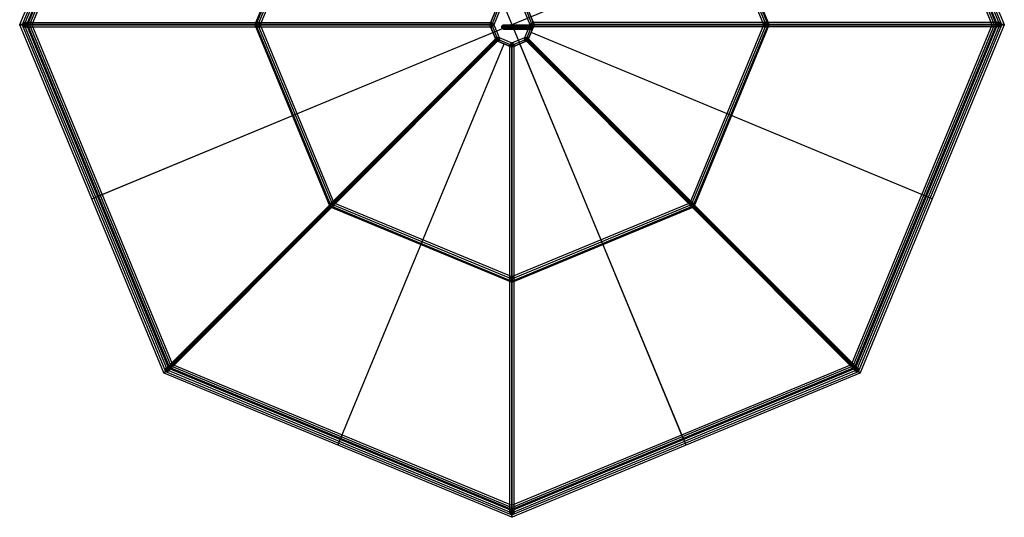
# Model space of a CAD drawing. Extents: x 24847 to 27331, y -18943 to -17731.
# Tile 3 of 4: x 26119 to 27331, y -18943 to -18331. Entities that reach past the tile are written whole.
import ezdxf

# ---------------------------------------------------------------- set-up
doc = ezdxf.new("R2010")
doc.units = 0
doc.layers.add('PREDEFINITO', color=7, linetype='CONTINUOUS')

msp = doc.modelspace()

# ---------------------------------------------------------------- linework, layer by layer
at = {"layer": 'PREDEFINITO'}
for p, q in [((26935.7, -18845.8, -2.5), (26514.3, -17828.2, -2.5)), ((26935.7, -18845.8, -1.5), (26514.3, -17828.2, -1.5)), ((26119.5, -18336.7, -2), (26296.6, -17909.1, -2)), ((26298.8, -17910.8), (26122.3, -18337)), ((26300.7, -17912.7, 2.5), (26125, -18337, 2.5)), ((26300.7, -17912.7, -2.5), (26125, -18337, -2.5)), ((26302.6, -17914.6), (26127.7, -18337)), ((27322.3, -18337), (27147.4, -17914.6)), ((27325, -18337, 2.5), (27149.3, -17912.7, 2.5)), ((27325, -18337, -2.5), (27149.3, -17912.7, -2.5)), ((27327.7, -18337), (27151.2, -17910.8)), ((27153.4, -17909.1, -2), (27330.5, -18336.7, -2)), ((26303.5, -17915.5, -2.5), (26128.9, -18337, -2.5)), ((26303.5, -17915.5, -1.5), (26128.9, -18337, -1.5)), ((26128.9, -18337, -2), (26303.5, -17915.5, -2)), ((26303.5, -17915.5, 0.5), (26128.9, -18337, 0.5)), ((26305.4, -17917.4, -2), (26131.6, -18337, -2)), ((26305.4, -17917.4, 3), (26131.6, -18337, 3)), ((26307.3, -17919.3, 0.5), (26134.3, -18337, 0.5)), ((27315.7, -18337, 0.5), (27142.7, -17919.3, 0.5)), ((27318.4, -18337, -2), (27144.6, -17917.4, -2)), ((27318.4, -18337, 3), (27144.6, -17917.4, 3)), ((27321.1, -18337, -2.5), (27146.5, -17915.5, -2.5)), ((27321.1, -18337, -1.5), (27146.5, -17915.5, -1.5)), ((27146.5, -17915.5, -2), (27321.1, -18337, -2)), ((27321.1, -18337, 0.5), (27146.5, -17915.5, 0.5)), ((26501, -18113.5, 450.5), (26408.6, -18336.7, 450.5)), ((26502.1, -18114.1, 450), (26409.8, -18337, 450)), ((26504, -18116, 452.5), (26412.5, -18337, 452.5)), ((26504, -18116, 447.5), (26412.5, -18337, 447.5)), ((26505.9, -18117.9, 450), (26415.2, -18337, 450)), ((27034.8, -18337, 450), (26944.1, -18117.9, 450)), ((27037.5, -18337, 452.5), (26946, -18116, 452.5)), ((27037.5, -18337, 447.5), (26946, -18116, 447.5)), ((27040.2, -18337, 450), (26947.9, -18114.1, 450)), ((27041.4, -18336.7, 450.5), (26949, -18113.5, 450.5)), ((27233.8, -18126.3, -2.5), (26216.2, -18547.7, -2.5)), ((27233.8, -18126.3, -1.5), (26216.2, -18547.7, -1.5)), ((26705.4, -18317.4, 900), (26697.3, -18337, 900)), ((26705.4, -18317.9, 903), (26697.7, -18336.7, 903)), ((26707.3, -18319.3, 902.5), (26700, -18337, 902.5)), ((26707.3, -18319.3, 897.5), (26700, -18337, 897.5)), ((26709.2, -18321.2, 900), (26702.7, -18337, 900)), ((26747.3, -18337, 900), (26740.8, -18321.2, 900)), ((26750, -18337, 902.5), (26742.7, -18319.3, 902.5)), ((26750, -18337, 897.5), (26742.7, -18319.3, 897.5)), ((26752.7, -18337, 900), (26744.6, -18317.4, 900)), ((26752.3, -18336.7, 903), (26744.6, -18317.9, 903)), ((26119.4, -18337, -2), (26697.6, -18337, 903)), ((26697.7, -18336.7, 903), (26119.5, -18336.7, -2)), ((26296.6, -18764.9, -2), (26119.5, -18337.3, -2)), ((26119.5, -18337.3, -2), (26697.7, -18337.3, 903)), ((26122.3, -18337), (26298.8, -18763.2)), ((26122.9, -18337, 1.3), (26697.9, -18337, 901.3)), ((26122.9, -18337, 1.3), (26127.1, -18337, -1.3)), ((26125, -18334.5), (26700, -18334.5, 900)), ((26125, -18339.5), (26125, -18334.5)), ((26125, -18337, 2.5), (26300.7, -18761.3, 2.5)), ((26125, -18337, -2.5), (26300.7, -18761.3, -2.5)), ((26127.1, -18337, -1.3), (26702.1, -18337, 898.7)), ((26127.7, -18337), (26302.6, -18759.4)), ((26128.9, -18337, -2.5), (26303.5, -18758.5, -2.5)), ((26128.9, -18337, -1.5), (26128.9, -18337, -2.5)), ((26128.9, -18337, -1.5), (26303.5, -18758.5, -1.5)), ((26303.5, -18758.5, -2), (26128.9, -18337, -2)), ((26128.9, -18337, 0.5), (26303.5, -18758.5, 0.5)), ((26131.6, -18337, -2), (26305.4, -18756.6, -2)), ((26131.6, -18337, 3), (26305.4, -18756.6, 3)), ((26134.3, -18337, 0.5), (26307.3, -18754.7, 0.5)), ((26408.6, -18337.3, 450.5), (26501, -18560.5, 450.5)), ((26409.8, -18337, 450), (26502.1, -18559.9, 450)), ((26412.5, -18337, 452.5), (26504, -18558, 452.5)), ((26412.5, -18337, 447.5), (26504, -18558, 447.5)), ((26415.2, -18337, 450), (26505.9, -18556.1, 450)), ((26697.3, -18337, 900), (26705.4, -18356.6, 900)), ((26697.7, -18337.3, 903), (26705.4, -18356.1, 903)), ((26697.9, -18337, 901.3), (26702.1, -18337, 898.7)), ((26700, -18339.5, 900), (26700, -18334.5, 900)), ((26700, -18337, 902.5), (26707.3, -18354.7, 902.5)), ((26700, -18337, 897.5), (26707.3, -18354.7, 897.5)), ((26702.7, -18337, 900), (26709.2, -18352.8, 900)), ((26715.5, -18337.5, 1355.5), (26714.5, -18337.5, 1389.8)), ((26714.5, -18337.5, 1389.8), (26714.7, -18337.5, 1424.2)), ((26714.7, -18337.5, 1424.2), (26715.9, -18337.5, 1458.8)), ((26716.4, -18337.5, 1338.5), (26715.5, -18337.5, 1355.5)), ((26715.9, -18337.5, 1458.8), (26718, -18337.5, 1493.3)), ((26717.6, -18337.5, 1321.5), (26716.4, -18337.5, 1338.5)), ((26719.9, -18337.5, 1297.2), (26717.6, -18337.5, 1321.5)), ((26718, -18337.5, 1493.3), (26720.8, -18337.5, 1527.7)), ((26723.3, -18337.5, 1270.4), (26719.9, -18337.5, 1297.2)), ((26720.8, -18337.5, 1527.7), (26728.3, -18337.5, 1595.7)), ((26736.9, -18337.5, 1185.6), (26723.3, -18337.5, 1270.4)), ((26724, -18337, 897.5), (26724, -18337, 1672)), ((26724, -18337, 1672), (26725, -18337, 1672)), ((26724.5, -18336.5, 897.5), (26724.5, -18336.5, 1672)), ((26724.5, -18337.5, 1672), (26724.5, -18336.5, 1672)), ((26724.5, -18337.5, 897.5), (26724.5, -18337.5, 1672)), ((26725, -18337, 897.5), (26725, -18337, 1672)), ((26725.5, -18337.5, 894), (26732.6, -18337.5, 925.6)), ((26725.5, -18342.5, 894), (26725.5, -18337.5, 894)), ((26728.3, -18337.5, 1595.7), (26737.6, -18337.5, 1662)), ((26732.6, -18337.5, 925.6), (26735.9, -18337.5, 941.9)), ((26735.9, -18337.5, 941.9), (26738.8, -18337.5, 958.5)), ((26743, -18337.5, 1143.3), (26736.9, -18337.5, 1185.6)), ((26737.6, -18342.5, 1662), (26737.6, -18337.5, 1662)), ((26738.8, -18337.5, 958.5), (26741.5, -18337.5, 975.2)), ((26740.8, -18352.8, 900), (26747.3, -18337, 900)), ((26741.5, -18337.5, 975.2), (26743.7, -18337.5, 992.2)), ((26742.7, -18354.7, 902.5), (26750, -18337, 902.5)), ((26742.7, -18354.7, 897.5), (26750, -18337, 897.5)), ((26745.5, -18337.5, 1122.1), (26743, -18337.5, 1143.3)), ((26743.7, -18337.5, 992.2), (26745.6, -18337.5, 1009.3)), ((26744.6, -18356.6, 900), (26752.7, -18337, 900)), ((26744.6, -18356.1, 903), (26752.3, -18337.3, 903)), ((26747.3, -18337.5, 1100.7), (26745.5, -18337.5, 1122.1)), ((26745.6, -18337.5, 1009.3), (26747.1, -18337.5, 1026.4)), ((26747.1, -18337.5, 1026.4), (26748, -18337.5, 1043.6)), ((26747.9, -18337.5, 1090), (26747.3, -18337.5, 1100.7)), ((27322.9, -18337, -1.3), (26747.9, -18337, 898.7)), ((26747.9, -18337, 898.7), (26752.1, -18337, 901.3)), ((26748.3, -18337.5, 1079.2), (26747.9, -18337.5, 1090)), ((26748, -18337.5, 1043.6), (26748.5, -18337.5, 1060.7)), ((26748.5, -18337.5, 1069.2), (26748.3, -18337.5, 1079.2)), ((26748.5, -18337.5, 1060.7), (26748.5, -18337.5, 1069.2)), ((27325, -18334.5), (26750, -18334.5, 900)), ((26750, -18339.5, 900), (26750, -18334.5, 900)), ((27327.1, -18337, 1.3), (26752.1, -18337, 901.3)), ((27330.5, -18336.7, -2), (26752.3, -18336.7, 903)), ((26752.3, -18337.3, 903), (27330.5, -18337.3, -2)), ((27330.6, -18337, -2), (26752.4, -18337, 903)), ((26944.1, -18556.1, 450), (27034.8, -18337, 450)), ((26946, -18558, 452.5), (27037.5, -18337, 452.5)), ((26946, -18558, 447.5), (27037.5, -18337, 447.5)), ((26947.9, -18559.9, 450), (27040.2, -18337, 450)), ((26949, -18560.5, 450.5), (27041.4, -18337.3, 450.5)), ((27142.7, -18754.7, 0.5), (27315.7, -18337, 0.5)), ((27144.6, -18756.6, -2), (27318.4, -18337, -2)), ((27144.6, -18756.6, 3), (27318.4, -18337, 3)), ((27146.5, -18758.5, -2.5), (27321.1, -18337, -2.5)), ((27146.5, -18758.5, -1.5), (27321.1, -18337, -1.5)), ((27321.1, -18337, -2), (27146.5, -18758.5, -2)), ((27146.5, -18758.5, 0.5), (27321.1, -18337, 0.5)), ((27147.4, -18759.4), (27322.3, -18337)), ((27149.3, -18761.3, 2.5), (27325, -18337, 2.5)), ((27149.3, -18761.3, -2.5), (27325, -18337, -2.5)), ((27151.2, -18763.2), (27327.7, -18337)), ((27330.5, -18337.3, -2), (27153.4, -18764.9, -2)), ((27321.1, -18337, -1.5), (27321.1, -18337, -2.5)), ((27322.9, -18337, -1.3), (27327.1, -18337, 1.3)), ((27325, -18339.5), (27325, -18334.5)), ((26125, -18339.5), (26700, -18339.5, 900)), ((26208, -18551.1, -2), (26701.5, -18346.7, 903)), ((26713, -18340, 1355.4), (26712, -18340, 1389.7)), ((26712, -18340, 1389.7), (26712.2, -18340, 1424.3)), ((26712.2, -18340, 1424.3), (26713.4, -18340, 1458.9)), ((26713.9, -18340, 1338.3), (26713, -18340, 1355.4)), ((26713.4, -18340, 1458.9), (26715.5, -18340, 1493.5)), ((26715.1, -18340, 1321.3), (26713.9, -18340, 1338.3)), ((26715.5, -18342.5, 1355.5), (26714.5, -18342.5, 1389.8)), ((26714.5, -18342.5, 1389.8), (26714.7, -18342.5, 1424.2)), ((26714.7, -18342.5, 1424.2), (26715.9, -18342.5, 1458.8)), ((26717.4, -18340, 1296.9), (26715.1, -18340, 1321.3)), ((26715.5, -18340, 1493.5), (26718.3, -18340, 1527.9)), ((26716.4, -18342.5, 1338.5), (26715.5, -18342.5, 1355.5)), ((26715.9, -18342.5, 1458.8), (26718, -18342.5, 1493.3)), ((26717.6, -18342.5, 1321.5), (26716.4, -18342.5, 1338.5)), ((26718, -18340, 1355.6), (26717, -18340, 1389.8)), ((26717, -18340, 1389.8), (26717.2, -18340, 1424.2)), ((26717.2, -18340, 1424.2), (26718.4, -18340, 1458.7)), ((26720.8, -18340, 1270), (26717.4, -18340, 1296.9)), ((26719.9, -18342.5, 1297.2), (26717.6, -18342.5, 1321.5)), ((26718.9, -18340, 1338.6), (26718, -18340, 1355.6)), ((26718, -18342.5, 1493.3), (26720.8, -18342.5, 1527.7)), ((26718.3, -18340, 1527.9), (26725.9, -18340, 1596)), ((26718.4, -18340, 1458.7), (26720.5, -18340, 1493.1)), ((26720.1, -18340, 1321.7), (26718.9, -18340, 1338.6)), ((26723.3, -18342.5, 1270.4), (26719.9, -18342.5, 1297.2)), ((26722.4, -18340, 1297.5), (26720.1, -18340, 1321.7)), ((26720.5, -18340, 1493.1), (26723.3, -18340, 1527.5)), ((26734.4, -18340, 1185.2), (26720.8, -18340, 1270)), ((26720.8, -18342.5, 1527.7), (26728.3, -18342.5, 1595.7)), ((26725.8, -18340, 1270.7), (26722.4, -18340, 1297.5)), ((26723.1, -18340, 894.6), (26730.2, -18340, 926.1)), ((26723.1, -18340, 894.6), (26728, -18340, 893.4)), ((26723.3, -18340, 1527.5), (26730.8, -18340, 1595.4)), ((26736.9, -18342.5, 1185.6), (26723.3, -18342.5, 1270.4)), ((26725.5, -18342.5, 894), (26732.6, -18342.5, 925.6)), ((26739.3, -18340, 1186), (26725.8, -18340, 1270.7)), ((26725.9, -18340, 1596), (26735.2, -18340, 1662.4)), ((26728, -18340, 893.4), (26735.1, -18340, 925.1)), ((26728.3, -18342.5, 1595.7), (26737.6, -18342.5, 1662)), ((26730.2, -18340, 926.1), (26733.4, -18340, 942.3)), ((26730.8, -18340, 1595.4), (26740.1, -18340, 1661.6)), ((26732.6, -18342.5, 925.6), (26735.9, -18342.5, 941.9)), ((26733.4, -18340, 942.3), (26736.3, -18340, 958.9)), ((26740.6, -18340, 1143), (26734.4, -18340, 1185.2)), ((26735.1, -18340, 925.1), (26738.3, -18340, 941.4)), ((26735.2, -18340, 1662.4), (26740.1, -18340, 1661.6)), ((26735.9, -18342.5, 941.9), (26738.8, -18342.5, 958.5)), ((26736.3, -18340, 958.9), (26739, -18340, 975.6)), ((26743, -18342.5, 1143.3), (26736.9, -18342.5, 1185.6)), ((26738.3, -18340, 941.4), (26741.3, -18340, 958)), ((26738.8, -18342.5, 958.5), (26741.5, -18342.5, 975.2)), ((26739, -18340, 975.6), (26741.3, -18340, 992.5)), ((26745.5, -18340, 1143.6), (26739.3, -18340, 1186)), ((26743, -18340, 1121.8), (26740.6, -18340, 1143)), ((26741.3, -18340, 958), (26743.9, -18340, 974.9)), ((26741.3, -18340, 992.5), (26743.1, -18340, 1009.5)), ((26741.5, -18342.5, 975.2), (26743.7, -18342.5, 992.2)), ((26744.8, -18340, 1100.6), (26743, -18340, 1121.8)), ((26745.5, -18342.5, 1122.1), (26743, -18342.5, 1143.3)), ((26743.1, -18340, 1009.5), (26744.6, -18340, 1026.6)), ((26743.7, -18342.5, 992.2), (26745.6, -18342.5, 1009.3)), ((26743.9, -18340, 974.9), (26746.2, -18340, 991.9)), ((26744.6, -18340, 1026.6), (26745.5, -18340, 1043.7)), ((26745.4, -18340, 1089.9), (26744.8, -18340, 1100.6)), ((26745.8, -18340, 1079.2), (26745.4, -18340, 1089.9)), ((26748, -18340, 1122.3), (26745.5, -18340, 1143.6)), ((26745.5, -18340, 1043.7), (26746, -18340, 1060.7)), ((26747.3, -18342.5, 1100.7), (26745.5, -18342.5, 1122.1)), ((26745.6, -18342.5, 1009.3), (26747.1, -18342.5, 1026.4)), ((26746, -18340, 1069.2), (26745.8, -18340, 1079.2)), ((26746, -18340, 1060.7), (26746, -18340, 1069.2)), ((26746.2, -18340, 991.9), (26748.1, -18340, 1009)), ((26747.1, -18342.5, 1026.4), (26748, -18342.5, 1043.6)), ((26747.9, -18342.5, 1090), (26747.3, -18342.5, 1100.7)), ((26748.3, -18342.5, 1079.2), (26747.9, -18342.5, 1090)), ((26749.8, -18340, 1100.9), (26748, -18340, 1122.3)), ((26748, -18342.5, 1043.6), (26748.5, -18342.5, 1060.7)), ((26748.1, -18340, 1009), (26749.6, -18340, 1026.2)), ((26748.5, -18342.5, 1069.2), (26748.3, -18342.5, 1079.2)), ((26748.5, -18342.5, 1060.7), (26748.5, -18342.5, 1069.2)), ((27242, -18551.1, -2), (26748.5, -18346.7, 903)), ((26749.6, -18340, 1026.2), (26750.5, -18340, 1043.4)), ((26750.4, -18340, 1090.1), (26749.8, -18340, 1100.9)), ((27325, -18339.5), (26750, -18339.5, 900)), ((26750.8, -18340, 1079.3), (26750.4, -18340, 1090.1)), ((26750.5, -18340, 1043.4), (26751, -18340, 1060.6)), ((26751, -18340, 1069.2), (26750.8, -18340, 1079.3)), ((26751, -18340, 1060.6), (26751, -18340, 1069.2)), ((26705.4, -18356.1, 903), (26296.6, -18764.9, -2)), ((26296.8, -18765.2, -2), (26705.6, -18356.4, 903)), ((26297.1, -18765.4, -2), (26705.9, -18356.6, 903)), ((26298.5, -18761.3, 1), (26705, -18354.7, 901)), ((26300.3, -18759, -0.9), (26706.9, -18352.4, 899.1)), ((26301.1, -18763.6, 0.9), (26707.7, -18357, 900.9)), ((26303, -18761.3, -1), (26709.6, -18354.7, 899)), ((26510.9, -18854, -2), (26715.3, -18360.5, 903)), ((26705, -18354.7, 901), (26709.6, -18354.7, 899)), ((26705.4, -18356.6, 900), (26725, -18364.7, 900)), ((26705.9, -18356.6, 903), (26724.7, -18364.3, 903)), ((26707.7, -18357, 900.9), (26706.9, -18352.4, 899.1)), ((26707.3, -18354.7, 902.5), (26725, -18362, 902.5)), ((26707.3, -18354.7, 897.5), (26725, -18362, 897.5)), ((26709.2, -18352.8, 900), (26725, -18359.3, 900)), ((26722.5, -18937), (26722.5, -18362, 900)), ((26727.5, -18362, 900), (26722.5, -18362, 900)), ((26725, -18359.3, 900), (26740.8, -18352.8, 900)), ((26725, -18362, 902.5), (26742.7, -18354.7, 902.5)), ((26725, -18362, 897.5), (26742.7, -18354.7, 897.5)), ((26725, -18364.7, 900), (26744.6, -18356.6, 900)), ((26725, -18934.9, -1.3), (26725, -18359.9, 898.7)), ((26725, -18364.1, 901.3), (26725, -18359.9, 898.7)), ((26725.3, -18364.3, 903), (26744.1, -18356.6, 903)), ((26727.5, -18937), (26727.5, -18362, 900)), ((26939.1, -18854, -2), (26734.7, -18360.5, 903)), ((27147, -18761.3, -1), (26740.4, -18354.7, 899)), ((26740.4, -18354.7, 899), (26745, -18354.7, 901)), ((26742.3, -18357, 900.9), (26743.1, -18352.4, 899.1)), ((27148.9, -18763.6, 0.9), (26742.3, -18357, 900.9)), ((27149.7, -18759, -0.9), (26743.1, -18352.4, 899.1)), ((26744.1, -18356.6, 903), (27152.9, -18765.4, -2)), ((27153.2, -18765.2, -2), (26744.4, -18356.4, 903)), ((27153.4, -18764.9, -2), (26744.6, -18356.1, 903)), ((27151.5, -18761.3, 1), (26745, -18354.7, 901)), ((26724.7, -18364.3, 903), (26724.7, -18942.5, -2)), ((26725, -18939.1, 1.3), (26725, -18364.1, 901.3)), ((26725, -18942.6, -2), (26725, -18364.4, 903)), ((26725.3, -18942.5, -2), (26725.3, -18364.3, 903)), ((26216.2, -18547.7, -2.5), (26216.2, -18547.7, -1.5)), ((26505.9, -18556.1, 450), (26725, -18646.8, 450)), ((26725, -18646.8, 450), (26944.1, -18556.1, 450)), ((27233.8, -18547.7, -2.5), (27233.8, -18547.7, -1.5)), ((26501.5, -18561, 450.5), (26724.7, -18653.4, 450.5)), ((26502.1, -18559.9, 450), (26725, -18652.2, 450)), ((26504, -18558, 452.5), (26725, -18649.5, 452.5)), ((26504, -18558, 447.5), (26725, -18649.5, 447.5)), ((26725, -18649.5, 452.5), (26946, -18558, 452.5)), ((26725, -18649.5, 447.5), (26946, -18558, 447.5)), ((26725, -18652.2, 450), (26947.9, -18559.9, 450)), ((26725.3, -18653.4, 450.5), (26948.5, -18561, 450.5)), ((26298.5, -18761.3, 1), (26303, -18761.3, -1)), ((26301.1, -18763.6, 0.9), (26300.3, -18759, -0.9)), ((26300.7, -18761.3, 2.5), (26725, -18937, 2.5)), ((26300.7, -18761.3, -2.5), (26725, -18937, -2.5)), ((26302.6, -18759.4), (26725, -18934.3)), ((26303.5, -18758.5, -2.5), (26725, -18933.1, -2.5)), ((26303.5, -18758.5, -1.5), (26303.5, -18758.5, -2.5)), ((26303.5, -18758.5, -1.5), (26725, -18933.1, -1.5)), ((26725, -18933.1, -2), (26303.5, -18758.5, -2)), ((26303.5, -18758.5, 0.5), (26725, -18933.1, 0.5)), ((26305.4, -18756.6, -2), (26725, -18930.4, -2)), ((26305.4, -18756.6, 3), (26725, -18930.4, 3)), ((26307.3, -18754.7, 0.5), (26725, -18927.7, 0.5)), ((26725, -18933.1, -2.5), (27146.5, -18758.5, -2.5)), ((26725, -18933.1, -1.5), (27146.5, -18758.5, -1.5)), ((27146.5, -18758.5, -2), (26725, -18933.1, -2)), ((26725, -18934.3), (27147.4, -18759.4)), ((26725, -18937, 2.5), (27149.3, -18761.3, 2.5)), ((26725, -18937, -2.5), (27149.3, -18761.3, -2.5)), ((26933.8, -18841.2, 0.5), (27142.7, -18754.7, 0.5)), ((26934.8, -18843.5, -2), (27144.6, -18756.6, -2)), ((26934.8, -18843.5, 3), (27144.6, -18756.6, 3)), ((26935.7, -18845.8, 0.5), (27146.5, -18758.5, 0.5)), ((27146.5, -18758.5, -1.5), (27146.5, -18758.5, -2.5)), ((27147, -18761.3, -1), (27151.5, -18761.3, 1)), ((27148.9, -18763.6, 0.9), (27149.7, -18759, -0.9)), ((26724.7, -18942.5, -2), (26297.1, -18765.4, -2)), ((26298.8, -18763.2), (26725, -18939.7)), ((26725, -18939.7), (27151.2, -18763.2)), ((27152.9, -18765.4, -2), (26725.3, -18942.5, -2)), ((26514.3, -18845.8, -2.5), (26514.3, -18845.8, -1.5)), ((26725, -18927.7, 0.5), (26933.8, -18841.2, 0.5)), ((26725, -18930.4, -2), (26934.8, -18843.5, -2)), ((26725, -18930.4, 3), (26934.8, -18843.5, 3)), ((26725, -18933.1, 0.5), (26935.7, -18845.8, 0.5)), ((26935.7, -18845.8, -2.5), (26935.7, -18845.8, -1.5)), ((26727.5, -18937), (26722.5, -18937)), ((26725, -18933.1, -2.5), (26725, -18933.1, -1.5)), ((26725, -18939.1, 1.3), (26725, -18934.9, -1.3))]:
    msp.add_line(p, q, dxfattribs=at)
at = {"layer": 'PREDEFINITO', "extrusion": (0.538389, 0, 0.842696)}
for centre in [(-18337, -22015.4, 14065.4), (-18337, -22015.4, 14599.4), (-18337, -22015.4, 15133.4)]:
    msp.add_circle(centre, 2.5, dxfattribs=at)
at = {"layer": 'PREDEFINITO', "extrusion": (0.009894, -1.43616e-13, -0.999951)}
msp.add_circle((-26727, -18340, -1125.4), 2.5, dxfattribs=at)
at = {"layer": 'PREDEFINITO', "extrusion": (-0.020402, 1.39133e-14, -0.999792)}
msp.add_circle((18340, -26680.1, -1969), 2.5, dxfattribs=at)
at = {"layer": 'PREDEFINITO', "extrusion": (0.043733, 3.04405e-13, -0.999043)}
msp.add_circle((-18340, 26749.2, -185.8), 2.5, dxfattribs=at)
at = {"layer": 'PREDEFINITO', "extrusion": (-0.047387, -1.70752e-13, -0.998877)}
msp.add_circle((18340, -26616.8, -2723.1), 2.5, dxfattribs=at)
at = {"layer": 'PREDEFINITO', "extrusion": (0.081344, -1.18376e-13, -0.996686)}
msp.add_circle((-18340, 26736.5, 856.2), 2.5, dxfattribs=at)
at = {"layer": 'PREDEFINITO', "extrusion": (-0.071275, -5.83622e-14, -0.997457)}
msp.add_circle((18340, -26543.6, -3393.8), 2.5, dxfattribs=at)
at = {"layer": 'PREDEFINITO', "extrusion": (0.101658, -1.0699e-13, -0.994819)}
msp.add_circle((-18340, 26713.3, 1418.4), 2.5, dxfattribs=at)
at = {"layer": 'PREDEFINITO', "extrusion": (0.110872, -9.03899e-14, -0.993835)}
msp.add_circle((-18340, 26699, 1673.3), 2.5, dxfattribs=at)
at = {"layer": 'PREDEFINITO', "extrusion": (0.117335, -3.51381e-13, -0.993092)}
msp.add_circle((-18340, 26687.5, 1852.3), 2.5, dxfattribs=at)
at = {"layer": 'PREDEFINITO', "extrusion": (-0.092256, -7.03082e-14, -0.995735)}
msp.add_circle((18340, -26465.9, -3986.3), 2.5, dxfattribs=at)
at = {"layer": 'PREDEFINITO', "extrusion": (0.139065, -1.8014e-13, -0.990283)}
msp.add_circle((-18340, 26640.3, 2458.2), 2.5, dxfattribs=at)
at = {"layer": 'PREDEFINITO', "extrusion": (-0.110491, -1.00009e-14, -0.993877)}
msp.add_circle((18340, -26388.1, -4505.1), 2.5, dxfattribs=at)
at = {"layer": 'PREDEFINITO', "extrusion": (0.234706, 0, 0.972066)}
msp.add_circle((-18340, -25769.2, 7141.7), 2.5, dxfattribs=at)
at = {"layer": 'PREDEFINITO'}
for centre in [(26724.5, -18337, 1672), (26724.5, -18337, 897.5), (26724.5, -18337, 1161)]:
    msp.add_circle(centre, 0.5, dxfattribs=at)
at = {"layer": 'PREDEFINITO', "extrusion": (0.154073, 2.224e-14, -0.988059)}
msp.add_circle((-18340, 26599.8, 2883.7), 2.5, dxfattribs=at)
at = {"layer": 'PREDEFINITO', "extrusion": (-0.126108, -4.20464e-14, -0.992016)}
msp.add_circle((18340, -26313.7, -4953.7), 2.5, dxfattribs=at)
at = {"layer": 'PREDEFINITO', "extrusion": (0.162303, 5.50282e-13, -0.986741)}
msp.add_circle((-18340, 26574.8, 3126.8), 2.5, dxfattribs=at)
at = {"layer": 'PREDEFINITO', "extrusion": (-0.203023, -5.46336e-13, -0.979174)}
msp.add_circle((18340, -25988, -6333.7), 2.5, dxfattribs=at)
at = {"layer": 'PREDEFINITO', "extrusion": (-0.139196, -1.35092e-13, -0.990265)}
msp.add_circle((18340, -26245.8, -5334.4), 2.5, dxfattribs=at)
at = {"layer": 'PREDEFINITO', "extrusion": (-0.185202, 1.79448e-13, -0.982701)}
msp.add_circle((18340, -26098.9, -5877.1), 2.5, dxfattribs=at)
at = {"layer": 'PREDEFINITO', "extrusion": (0.158234, -1.85363e-13, -0.987402)}
msp.add_circle((-18340, 26587.6, 3060), 2.5, dxfattribs=at)
at = {"layer": 'PREDEFINITO', "extrusion": (-0.1498, -8.99192e-14, -0.988716)}
msp.add_circle((18340, -26187, -5648.6), 2.5, dxfattribs=at)
at = {"layer": 'PREDEFINITO', "extrusion": (-0.165897, 2.63825e-13, -0.986143)}
msp.add_circle((18340, -26209.3, -5381), 2.5, dxfattribs=at)
at = {"layer": 'PREDEFINITO', "extrusion": (0.145855, -4.72937e-13, -0.989306)}
msp.add_circle((-18340, 26624, 2748.2), 2.5, dxfattribs=at)
at = {"layer": 'PREDEFINITO', "extrusion": (-0.144964, 2.62954e-13, -0.989437)}
msp.add_circle((18340, -26317.6, -4841.5), 2.5, dxfattribs=at)
at = {"layer": 'PREDEFINITO', "extrusion": (0.126547, 4.09699e-13, -0.991961)}
msp.add_circle((-18340, 26672.7, 2250.1), 2.5, dxfattribs=at)
at = {"layer": 'PREDEFINITO', "extrusion": (-0.122243, -1.11502e-13, -0.9925)}
msp.add_circle((18340, -26421.9, -4254), 2.5, dxfattribs=at)
at = {"layer": 'PREDEFINITO', "extrusion": (0.100327, 3.16724e-13, -0.994955)}
msp.add_circle((-18340, 26723.1, 1566.9), 2.5, dxfattribs=at)
at = {"layer": 'PREDEFINITO', "extrusion": (-0.097556, -2.26308e-14, -0.99523)}
msp.add_circle((18340, -26519.6, -3613.7), 2.5, dxfattribs=at)
at = {"layer": 'PREDEFINITO', "extrusion": (-0.07071, -3.92752e-14, -0.997497)}
msp.add_circle((18340, -26607.6, -2915.1), 2.5, dxfattribs=at)
at = {"layer": 'PREDEFINITO', "extrusion": (0.067299, -1.70708e-13, -0.997733)}
msp.add_circle((-18340, 26760.7, 701.8), 2.5, dxfattribs=at)
at = {"layer": 'PREDEFINITO', "extrusion": (-0.041489, 1.2137e-13, -0.999139)}
msp.add_circle((18340, -26681.7, -2152.4), 2.5, dxfattribs=at)
at = {"layer": 'PREDEFINITO', "extrusion": (0.027667, -2.53264e-14, -0.999617)}
msp.add_circle((-18340, 26767.9, -338.8), 2.5, dxfattribs=at)
at = {"layer": 'PREDEFINITO', "extrusion": (-0.009658, -2.86889e-13, -0.999953)}
msp.add_circle((-26737, -18340, -1318.9), 2.5, dxfattribs=at)
at = {"layer": 'PREDEFINITO', "extrusion": (0.007303, -1.2048e-13, -0.999973)}
msp.add_circle((-26755.6, -18340, -873.8), 2.5, dxfattribs=at)
at = {"layer": 'PREDEFINITO', "extrusion": (-0.538389, 0, 0.842696)}
for centre in [(18337, 23026.7, -13643.5), (18337, 23026.7, -14177.5), (18337, 23026.7, -14711.5)]:
    msp.add_circle(centre, 2.5, dxfattribs=at)
at = {"layer": 'PREDEFINITO', "extrusion": (0.380699, 0.380699, 0.842696)}
for centre in [(-31863.6, -4492.6, 3938.3), (-31863.6, -4492.6, 3404.3), (-31863.6, -4492.6, 2870.3)]:
    msp.add_circle(centre, 2.5, dxfattribs=at)
at = {"layer": 'PREDEFINITO', "extrusion": (0, 0.538389, 0.842696)}
for centre in [(-26725, 15958.1, -9127.5), (-26725, 15958.1, -9661.5), (-26725, 15958.1, -10195.5)]:
    msp.add_circle(centre, 2.5, dxfattribs=at)
at = {"layer": 'PREDEFINITO', "extrusion": (-0.380699, 0.380699, 0.842696)}
for centre in [(-5931.2, 27357, -16410.1), (-5931.2, 27357, -16944.1), (-5931.2, 27357, -17478.1)]:
    msp.add_circle(centre, 2.5, dxfattribs=at)
at = {"layer": 'PREDEFINITO', "extrusion": (0.92388, 0.382683, 0)}
msp.add_circle((-27716.6, 0.5, 17673.4), 2.5, dxfattribs=at)
at = {"layer": 'PREDEFINITO', "extrusion": (-6.53137e-26, 2.69507e-15, -1)}
msp.add_arc((-26120.2, -18337, 2), 0.761, 334.339, 25.661, dxfattribs=at)
at = {"layer": 'PREDEFINITO', "extrusion": (-8.83743e-12, -1, -8.11037e-12)}
msp.add_arc((26124.9, 0.1, 18337), 2.61, 182.4188, 272.1128, dxfattribs=at)
at = {"layer": 'PREDEFINITO', "extrusion": (-8.83743e-12, -1, 8.11037e-12)}
msp.add_arc((26124.9, -0.1, 18337), 2.61, 87.8872, 177.5812, dxfattribs=at)
at = {"layer": 'PREDEFINITO', "extrusion": (-0.382683, -0.92388, 0)}
for centre, start, end in [((31153.6, 0, 6943.6), 90, 270), ((31419.2, 450, 6833.6), 90, 270), ((32256.2, 0.5, 6486.9), 270, 90), ((32256.2, 0.5, 6941), 270, 90)]:
    msp.add_arc(centre, 2.5, start, end, dxfattribs=at)
at = {"layer": 'PREDEFINITO', "extrusion": (0.382683, -0.92388, 0)}
for centre, start, end in [((17119.1, 0, 26938.8), 90, 270), ((17384.7, 450, 27048.8), 90, 270), ((18221.6, 0.5, 27395.5), 270, 90), ((17384.7, 450, 27288), 90, 270)]:
    msp.add_arc(centre, 2.5, start, end, dxfattribs=at)
at = {"layer": 'PREDEFINITO', "extrusion": (7.93117e-12, -1, -5.67425e-12)}
msp.add_arc((26125.1, 0.1, 18337), 2.61, 267.8872, 357.5812, dxfattribs=at)
at = {"layer": 'PREDEFINITO', "extrusion": (3.77701e-12, -1, -2.77365e-13)}
msp.add_arc((26125.1, -0.1, 18337), 2.61, 2.4188, 92.1128, dxfattribs=at)
at = {"layer": 'PREDEFINITO', "extrusion": (-1.81252e-12, 1, -4.87224e-12)}
msp.add_arc((-26131.5, 0.6, -18337), 2.61, 267.8872, 357.5812, dxfattribs=at)
at = {"layer": 'PREDEFINITO', "extrusion": (-4.15416e-12, 1, 5.95162e-12)}
msp.add_arc((-26131.5, 0.4, -18337), 2.61, 2.4188, 92.1128, dxfattribs=at)
at = {"layer": 'PREDEFINITO', "extrusion": (0.382683, 0.92388, 1.22909e-12)}
msp.add_arc((-31159.7, 0.5, -6941), 2.5, 270, 90, dxfattribs=at)
at = {"layer": 'PREDEFINITO', "extrusion": (-0.382683, 0.92388, 0)}
for centre, start, end in [((-17125.2, 0.5, -26941.3), 270, 90), ((-17962.1, 450, -27288), 90, 270), ((-18227.7, 0, -27398), 90, 270), ((-17125.2, 0.5, -27395.5), 270, 90)]:
    msp.add_arc(centre, 2.5, start, end, dxfattribs=at)
at = {"layer": 'PREDEFINITO', "extrusion": (6.87294e-12, 1, 1.326e-11)}
msp.add_arc((-26131.7, 0.4, -18337), 2.61, 87.8872, 177.5812, dxfattribs=at)
at = {"layer": 'PREDEFINITO', "extrusion": (-5.29117e-13, 1, -3.79286e-12)}
for centre, start, end in [((-26131.7, 0.6, -18337), 182.4188, 272.1128), ((-26749.9, 899.9, -18337), 2.4188, 92.1128)]:
    msp.add_arc(centre, 2.61, start, end, dxfattribs=at)
at = {"layer": 'PREDEFINITO'}
for centre, start, end in [((26409.2, -18337, 450.5), 154.339, 205.661), ((26698.3, -18337, 903), 154.339, 205.661), ((26751.7, -18337, 903), 334.339, 25.661), ((27040.8, -18337, 450.5), 334.339, 25.661), ((26706.2, -18355.8, 903), 199.339, 250.661), ((26743.8, -18355.8, 903), 289.339, 340.661), ((26725, -18363.7, 903), 244.339, 295.661), ((26501.7, -18560.3, 450.5), 199.339, 250.661), ((26948.3, -18560.3, 450.5), 289.339, 340.661), ((26725, -18652.8, 450.5), 244.339, 295.661)]:
    msp.add_arc(centre, 0.761, start, end, dxfattribs=at)
at = {"layer": 'PREDEFINITO', "extrusion": (-4.15416e-12, -1, 5.95162e-12)}
msp.add_arc((26412.4, 449.9, 18337), 2.61, 87.8872, 177.5812, dxfattribs=at)
at = {"layer": 'PREDEFINITO', "extrusion": (-6.49579e-12, -1, -7.031e-12)}
msp.add_arc((26412.4, 450.1, 18337), 2.61, 182.4188, 272.1128, dxfattribs=at)
at = {"layer": 'PREDEFINITO', "extrusion": (5.58953e-12, -1, -4.59488e-12)}
msp.add_arc((26412.6, 450.1, 18337), 2.61, 267.8872, 357.5812, dxfattribs=at)
at = {"layer": 'PREDEFINITO', "extrusion": (8.83743e-12, -1, 8.11037e-12)}
msp.add_arc((26412.6, 449.9, 18337), 2.61, 2.4188, 92.1128, dxfattribs=at)
at = {"layer": 'PREDEFINITO', "extrusion": (-5.06042e-12, -1, 8.38774e-12)}
msp.add_arc((26699.9, 899.9, 18337), 2.61, 87.8872, 177.5812, dxfattribs=at)
at = {"layer": 'PREDEFINITO', "extrusion": (-5.06042e-12, -1, -8.38774e-12)}
msp.add_arc((26699.9, 900.1, 18337), 2.61, 182.4188, 272.1128, dxfattribs=at)
at = {"layer": 'PREDEFINITO', "extrusion": (-0.382683, -0.92388, -1.63106e-13)}
msp.add_arc((31684.8, 900, 6723.5), 2.5, 90, 270, dxfattribs=at)
at = {"layer": 'PREDEFINITO', "extrusion": (0.382683, -0.92388, -4.41545e-13)}
msp.add_arc((17650.3, 900, 27158.8), 2.5, 90, 270, dxfattribs=at)
at = {"layer": 'PREDEFINITO', "extrusion": (-1.43538e-12, -1, -1.35674e-12)}
msp.add_arc((26700.1, 900.1, 18337), 2.61, 267.8872, 357.5812, dxfattribs=at)
at = {"layer": 'PREDEFINITO', "extrusion": (-1.20853e-11, -1, -1.16259e-11)}
msp.add_arc((26700.1, 899.9, 18337), 2.61, 2.4188, 92.1128, dxfattribs=at)
at = {"layer": 'PREDEFINITO', "extrusion": (-5.29117e-13, 1, 3.79286e-12)}
msp.add_arc((-26749.9, 900.1, -18337), 2.61, 267.8872, 357.5812, dxfattribs=at)
at = {"layer": 'PREDEFINITO', "extrusion": (-0.382683, 0.92388, 8.35317e-13)}
msp.add_arc((-17696.5, 900, -27178), 2.5, 90, 270, dxfattribs=at)
at = {"layer": 'PREDEFINITO', "extrusion": (-5.58953e-12, 1, -4.59488e-12)}
for centre in [(-26750.1, 899.9, -18337), (-27037.6, 449.9, -18337)]:
    msp.add_arc(centre, 2.61, 87.8872, 177.5812, dxfattribs=at)
at = {"layer": 'PREDEFINITO', "extrusion": (-1.43538e-12, 1, -1.35674e-12)}
msp.add_arc((-26750.1, 900.1, -18337), 2.61, 182.4188, 272.1128, dxfattribs=at)
at = {"layer": 'PREDEFINITO', "extrusion": (0.382683, 0.92388, 7.87544e-13)}
msp.add_arc((-31731, 900, -6704.4), 2.5, 90, 270, dxfattribs=at)
at = {"layer": 'PREDEFINITO', "extrusion": (-4.15416e-12, 1, -5.95162e-12)}
msp.add_arc((-27037.4, 450.1, -18337), 2.61, 267.8872, 357.5812, dxfattribs=at)
at = {"layer": 'PREDEFINITO', "extrusion": (4.68327e-12, 1, -2.15876e-12)}
msp.add_arc((-27037.4, 449.9, -18337), 2.61, 2.4188, 92.1128, dxfattribs=at)
at = {"layer": 'PREDEFINITO', "extrusion": (3.2479e-12, 1, -3.5155e-12)}
msp.add_arc((-27037.6, 450.1, -18337), 2.61, 182.4188, 272.1128, dxfattribs=at)
at = {"layer": 'PREDEFINITO', "extrusion": (0.382683, 0.92388, 0)}
for centre in [(-31996.7, 450, -6594.4), (-32262.3, 0, -6484.4), (-31731, 900, -6723.5), (-31996.7, 450, -6833.6), (-32262.3, 0, -6943.6)]:
    msp.add_arc(centre, 2.5, 90, 270, dxfattribs=at)
at = {"layer": 'PREDEFINITO', "extrusion": (1.20853e-11, -1, -1.16259e-11)}
msp.add_arc((27318.3, 0.4, 18337), 2.61, 87.8872, 177.5812, dxfattribs=at)
at = {"layer": 'PREDEFINITO', "extrusion": (1.20853e-11, -1, 1.16259e-11)}
msp.add_arc((27318.3, 0.6, 18337), 2.61, 182.4188, 272.1128, dxfattribs=at)
at = {"layer": 'PREDEFINITO', "extrusion": (-1.20853e-11, -1, 1.16259e-11)}
msp.add_arc((27318.5, 0.6, 18337), 2.61, 267.8872, 357.5812, dxfattribs=at)
at = {"layer": 'PREDEFINITO', "extrusion": (3.2479e-12, -1, 3.5155e-12)}
msp.add_arc((27318.5, 0.4, 18337), 2.61, 2.4188, 92.1128, dxfattribs=at)
at = {"layer": 'PREDEFINITO', "extrusion": (-1.53332e-11, 1, -1.51414e-11)}
msp.add_arc((-27324.9, 0.1, -18337), 2.61, 267.8872, 357.5812, dxfattribs=at)
at = {"layer": 'PREDEFINITO', "extrusion": (7.40205e-12, 1, -9.46712e-12)}
msp.add_arc((-27324.9, -0.1, -18337), 2.61, 2.4188, 92.1128, dxfattribs=at)
at = {"layer": 'PREDEFINITO', "extrusion": (2.34164e-12, 1, -1.07938e-12)}
msp.add_arc((-27325.1, 0.1, -18337), 2.61, 182.4188, 272.1128, dxfattribs=at)
at = {"layer": 'PREDEFINITO', "extrusion": (0, 1, 0)}
msp.add_arc((-27325.1, -0.1, -18337), 2.61, 87.8872, 177.5812, dxfattribs=at)
at = {"layer": 'PREDEFINITO', "extrusion": (0, 0, -1)}
msp.add_arc((-27329.8, -18337, 2), 0.761, 154.339, 205.661, dxfattribs=at)
at = {"layer": 'PREDEFINITO', "extrusion": (0.382683, -0.92388, 2.29507e-12)}
msp.add_arc((17650.3, 900, 27178), 2.5, 90, 270, dxfattribs=at)
at = {"layer": 'PREDEFINITO', "extrusion": (0.707107, -0.707107, 3.05295e-12)}
msp.add_arc((5906.1, 900.1, 31863.6), 2.61, 182.4188, 272.1128, dxfattribs=at)
at = {"layer": 'PREDEFINITO', "extrusion": (0.707107, -0.707107, 4.40464e-12)}
msp.add_arc((5906.1, 899.9, 31863.6), 2.61, 87.8872, 177.5812, dxfattribs=at)
at = {"layer": 'PREDEFINITO', "extrusion": (0.92388, -0.382683, -1.15333e-13)}
msp.add_arc((-6737.1, 900, 31698.4), 2.5, 90, 270, dxfattribs=at)
at = {"layer": 'PREDEFINITO', "extrusion": (0.707107, -0.707107, -9.59382e-13)}
msp.add_arc((5906.3, 900.1, 31863.6), 2.61, 267.8872, 357.5812, dxfattribs=at)
at = {"layer": 'PREDEFINITO', "extrusion": (0.707107, -0.707107, 9.59382e-13)}
msp.add_arc((5906.3, 899.9, 31863.6), 2.61, 2.4188, 92.1128, dxfattribs=at)
at = {"layer": 'PREDEFINITO', "extrusion": (0.92388, -0.382683, 0)}
for centre in [(-6737.1, 900, 31717.5), (-7002.7, 450, 31588.4), (-7002.7, 450, 31827.5), (-7268.3, 0, 31478.3), (-7268.3, 0, 31937.6)]:
    msp.add_arc(centre, 2.5, 90, 270, dxfattribs=at)
at = {"layer": 'PREDEFINITO', "extrusion": (-1, 1.20853e-11, -1.16259e-11)}
msp.add_arc((18361.9, 900.1, -26725), 2.61, 182.4188, 272.1128, dxfattribs=at)
at = {"layer": 'PREDEFINITO', "extrusion": (-1, -2.34164e-12, -1.07938e-12)}
for centre, start, end in [((18361.9, 899.9, -26725), 87.8872, 177.5812), ((18362.1, 900.1, -26725), 267.8872, 357.5812), ((18937.1, 0.1, -26725), 267.8872, 357.5812)]:
    msp.add_arc(centre, 2.61, start, end, dxfattribs=at)
at = {"layer": 'PREDEFINITO', "extrusion": (-1, -2.34164e-12, 1.07938e-12)}
msp.add_arc((18362.1, 899.9, -26725), 2.61, 2.4188, 92.1128, dxfattribs=at)
at = {"layer": 'PREDEFINITO', "extrusion": (0.92388, 0.382683, 0)}
for centre in [(-27191.5, 900, 17663.8), (-27191.5, 900, 17683), (-27457.1, 450, 17793), (-27457.1, 450, 17553.8)]:
    msp.add_arc(centre, 2.5, 90, 270, dxfattribs=at)
at = {"layer": 'PREDEFINITO', "extrusion": (0.707107, 0.707107, -5.93106e-12)}
msp.add_arc((-31888.5, 900.1, 5931.2), 2.61, 267.8872, 357.5812, dxfattribs=at)
at = {"layer": 'PREDEFINITO', "extrusion": (0.707107, 0.707107, 1.72263e-12)}
msp.add_arc((-31888.5, 899.9, 5931.2), 2.61, 2.4188, 92.1128, dxfattribs=at)
at = {"layer": 'PREDEFINITO', "extrusion": (0.707107, 0.707107, -8.41686e-12)}
msp.add_arc((-31888.7, 899.9, 5931.2), 2.61, 87.8872, 177.5812, dxfattribs=at)
at = {"layer": 'PREDEFINITO', "extrusion": (0.707107, 0.707107, 5.93102e-12)}
msp.add_arc((-31888.7, 900.1, 5931.2), 2.61, 182.4188, 272.1128, dxfattribs=at)
at = {"layer": 'PREDEFINITO', "extrusion": (0.707107, -0.707107, 1.09027e-11)}
msp.add_arc((5618.8, 450.1, 31863.6), 2.61, 267.8872, 357.5812, dxfattribs=at)
at = {"layer": 'PREDEFINITO', "extrusion": (0.707107, -0.707107, 6.49813e-12)}
msp.add_arc((5618.8, 449.9, 31863.6), 2.61, 2.4188, 92.1128, dxfattribs=at)
at = {"layer": 'PREDEFINITO', "extrusion": (0.707107, 0.707107, 5.73488e-12)}
msp.add_arc((-32176, 450.1, 5931.2), 2.61, 267.8872, 357.5812, dxfattribs=at)
at = {"layer": 'PREDEFINITO', "extrusion": (0.707107, 0.707107, 1.72259e-12)}
msp.add_arc((-32176, 449.9, 5931.2), 2.61, 2.4188, 92.1128, dxfattribs=at)
at = {"layer": 'PREDEFINITO', "extrusion": (0.707107, -0.707107, 9.18014e-12)}
msp.add_arc((5618.6, 449.9, 31863.6), 2.61, 87.8872, 177.5812, dxfattribs=at)
at = {"layer": 'PREDEFINITO', "extrusion": (0.707107, -0.707107, -1.16659e-11)}
msp.add_arc((5618.6, 450.1, 31863.6), 2.61, 182.4188, 272.1128, dxfattribs=at)
at = {"layer": 'PREDEFINITO', "extrusion": (0.707107, 0.707107, -1.5265e-12)}
msp.add_arc((-32176.2, 449.9, 5931.2), 2.61, 87.8872, 177.5812, dxfattribs=at)
at = {"layer": 'PREDEFINITO', "extrusion": (0.707107, 0.707107, -9.59303e-13)}
msp.add_arc((-32176.2, 450.1, 5931.2), 2.61, 182.4188, 272.1128, dxfattribs=at)
at = {"layer": 'PREDEFINITO', "extrusion": (-1, -4.68327e-12, 2.15876e-12)}
msp.add_arc((18649.4, 450.1, -26725), 2.61, 182.4188, 272.1128, dxfattribs=at)
at = {"layer": 'PREDEFINITO', "extrusion": (-1, 3.2479e-12, 3.5155e-12)}
msp.add_arc((18649.4, 449.9, -26725), 2.61, 87.8872, 177.5812, dxfattribs=at)
at = {"layer": 'PREDEFINITO', "extrusion": (-1, -9.0626e-13, -2.43612e-12)}
msp.add_arc((18649.6, 450.1, -26725), 2.61, 267.8872, 357.5812, dxfattribs=at)
at = {"layer": 'PREDEFINITO', "extrusion": (-1, -4.15416e-12, 5.95162e-12)}
msp.add_arc((18649.6, 449.9, -26725), 2.61, 2.4188, 92.1128, dxfattribs=at)
at = {"layer": 'PREDEFINITO', "extrusion": (0.382683, -0.92388, -6.72211e-13)}
msp.add_arc((17119.1, 0, 27398), 2.5, 90, 270, dxfattribs=at)
at = {"layer": 'PREDEFINITO', "extrusion": (0.707107, -0.707107, 5.53879e-12)}
msp.add_arc((5331.1, -0.1, 31863.6), 2.61, 87.8872, 177.5812, dxfattribs=at)
at = {"layer": 'PREDEFINITO', "extrusion": (0.707107, -0.707107, -8.02459e-12)}
msp.add_arc((5331.1, 0.1, 31863.6), 2.61, 182.4188, 272.1128, dxfattribs=at)
at = {"layer": 'PREDEFINITO', "extrusion": (0.707107, -0.707107, -6.69427e-12)}
msp.add_arc((5331.3, 0.1, 31863.6), 2.61, 267.8872, 357.5812, dxfattribs=at)
at = {"layer": 'PREDEFINITO', "extrusion": (0.707107, -0.707107, 1.39556e-11)}
msp.add_arc((5331.3, -0.1, 31863.6), 2.61, 2.4188, 92.1128, dxfattribs=at)
at = {"layer": 'PREDEFINITO', "extrusion": (-0.707107, 0.707107, 2.2897e-12)}
msp.add_arc((-5337.7, 0.6, -31863.6), 2.61, 267.8872, 357.5812, dxfattribs=at)
at = {"layer": 'PREDEFINITO', "extrusion": (-0.707107, 0.707107, -9.74718e-12)}
msp.add_arc((-5337.7, 0.4, -31863.6), 2.61, 2.4188, 92.1128, dxfattribs=at)
at = {"layer": 'PREDEFINITO', "extrusion": (-0.92388, 0.382683, 0)}
msp.add_arc((7262.2, 0.5, -31480.9), 2.5, 270, 90, dxfattribs=at)
at = {"layer": 'PREDEFINITO', "extrusion": (-0.707107, 0.707107, 1.91876e-12)}
msp.add_arc((-5337.9, 0.4, -31863.6), 2.61, 87.8872, 177.5812, dxfattribs=at)
at = {"layer": 'PREDEFINITO', "extrusion": (-0.707107, 0.707107, 1.29963e-11)}
msp.add_arc((-5337.9, 0.6, -31863.6), 2.61, 182.4188, 272.1128, dxfattribs=at)
at = {"layer": 'PREDEFINITO', "extrusion": (-0.707107, -0.707107, -8.02459e-12)}
msp.add_arc((32456.9, 0.4, -5931.2), 2.61, 87.8872, 177.5812, dxfattribs=at)
at = {"layer": 'PREDEFINITO', "extrusion": (-0.707107, -0.707107, 1.29963e-11)}
msp.add_arc((32456.9, 0.6, -5931.2), 2.61, 182.4188, 272.1128, dxfattribs=at)
at = {"layer": 'PREDEFINITO', "extrusion": (-0.707107, -0.707107, 5.93106e-12)}
msp.add_arc((32457.1, 0.4, -5931.2), 2.61, 2.4188, 92.1128, dxfattribs=at)
at = {"layer": 'PREDEFINITO', "extrusion": (-0.707107, -0.707107, 6.49813e-12)}
msp.add_arc((32457.1, 0.6, -5931.2), 2.61, 267.8872, 357.5812, dxfattribs=at)
at = {"layer": 'PREDEFINITO', "extrusion": (-0.92388, -0.382683, 0)}
msp.add_arc((27716.6, 0.5, -17900.5), 2.5, 270, 90, dxfattribs=at)
at = {"layer": 'PREDEFINITO', "extrusion": (0.707107, 0.707107, 2.68189e-12)}
msp.add_arc((-32463.5, 0.1, 5931.2), 2.61, 267.8872, 357.5812, dxfattribs=at)
at = {"layer": 'PREDEFINITO', "extrusion": (0.707107, 0.707107, -4.40456e-12)}
msp.add_arc((-32463.5, -0.1, 5931.2), 2.61, 2.4188, 92.1128, dxfattribs=at)
at = {"layer": 'PREDEFINITO', "extrusion": (0.707107, 0.707107, -2.2897e-12)}
msp.add_arc((-32463.7, 0.1, 5931.2), 2.61, 182.4188, 272.1128, dxfattribs=at)
at = {"layer": 'PREDEFINITO', "extrusion": (0.707107, 0.707107, 4.77558e-12)}
msp.add_arc((-32463.7, -0.1, 5931.2), 2.61, 87.8872, 177.5812, dxfattribs=at)
at = {"layer": 'PREDEFINITO', "extrusion": (0.92388, 0.382683, -2.78439e-13)}
msp.add_arc((-27722.7, 0, 17903), 2.5, 90, 270, dxfattribs=at)
at = {"layer": 'PREDEFINITO', "extrusion": (-9.52852e-16, 9.52852e-16, -1)}
msp.add_arc((-26297.3, -18764.7, 2), 0.761, 289.339, 340.661, dxfattribs=at)
at = {"layer": 'PREDEFINITO', "extrusion": (-2.56827e-15, 1.61542e-15, -1)}
msp.add_arc((-27152.7, -18764.7, 2), 0.761, 199.339, 250.661, dxfattribs=at)
at = {"layer": 'PREDEFINITO', "extrusion": (-0.92388, 0.382683, -1.22909e-12)}
msp.add_arc((7262.2, 0.5, -31935), 2.5, 270, 90, dxfattribs=at)
at = {"layer": 'PREDEFINITO', "extrusion": (-1, 1.06499e-11, -1.29826e-11)}
msp.add_arc((18930.3, 0.6, -26725), 2.61, 182.4188, 272.1128, dxfattribs=at)
at = {"layer": 'PREDEFINITO', "extrusion": (-1, 2.34164e-12, 1.07938e-12)}
msp.add_arc((18930.3, 0.4, -26725), 2.61, 87.8872, 177.5812, dxfattribs=at)
at = {"layer": 'PREDEFINITO', "extrusion": (-1, 1.29916e-11, 1.4062e-11)}
msp.add_arc((18930.5, 0.6, -26725), 2.61, 267.8872, 357.5812, dxfattribs=at)
at = {"layer": 'PREDEFINITO', "extrusion": (-1, 1.48041e-11, -1.89342e-11)}
msp.add_arc((18930.5, 0.4, -26725), 2.61, 2.4188, 92.1128, dxfattribs=at)
at = {"layer": 'PREDEFINITO', "extrusion": (-0.92388, -0.382683, 1.15333e-13)}
msp.add_arc((27716.6, 0.5, -17446.3), 2.5, 270, 90, dxfattribs=at)
at = {"layer": 'PREDEFINITO', "extrusion": (-4.04261e-15, 2.95831e-15, -1)}
msp.add_arc((-26725, -18941.8, 2), 0.761, 244.339, 295.661, dxfattribs=at)
at = {"layer": 'PREDEFINITO', "extrusion": (-1, 6.49579e-12, 7.031e-12)}
msp.add_arc((18936.9, -0.1, -26725), 2.61, 87.8872, 177.5812, dxfattribs=at)
at = {"layer": 'PREDEFINITO', "extrusion": (-1, 0, 0)}
msp.add_arc((18936.9, 0.1, -26725), 2.61, 182.4188, 272.1128, dxfattribs=at)
at = {"layer": 'PREDEFINITO', "extrusion": (-1, -5.58953e-12, 4.59488e-12)}
msp.add_arc((18937.1, -0.1, -26725), 2.61, 2.4188, 92.1128, dxfattribs=at)
at = {"layer": 'PREDEFINITO', "extrusion": (0.92388, 0.382683, 2.78439e-13)}
msp.add_arc((-27722.7, 0, 17443.8), 2.5, 90, 270, dxfattribs=at)

doc.saveas('drawing.dxf')
